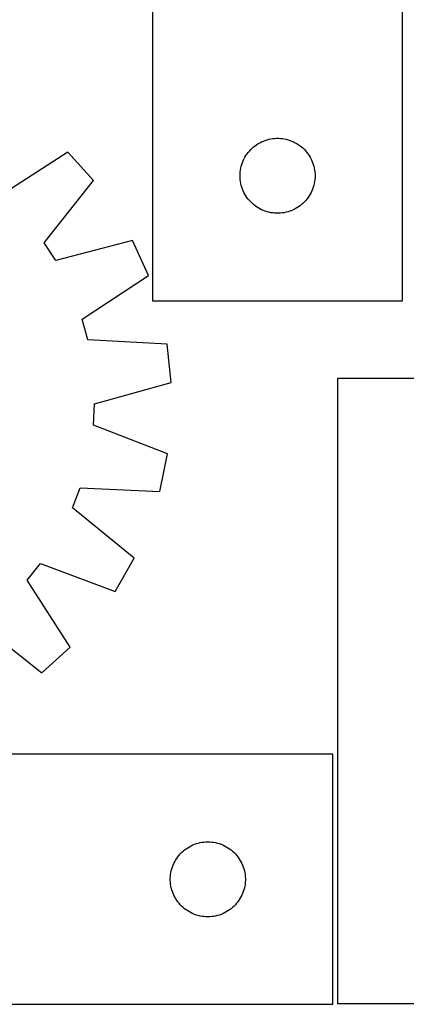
# Model space of a CAD drawing. Header units: millimetres. Extents: x 7 to 1493, y 7 to 2993.
# Tile 14 of 16: x 1035 to 1189, y 2110 to 2504. Entities that reach past the tile are written whole.
import ezdxf

# ---------------------------------------------------------------- set-up
doc = ezdxf.new("R2010")
doc.units = ezdxf.units.MM
doc.layers.add('CUT', color=7, linetype='CONTINUOUS', true_color=0x000000)

msp = doc.modelspace()

# ---------------------------------------------------------------- linework, layer by layer
at = {"layer": 'CUT'}
for p, q in [((1187.677791, 2391.906041), (1187.677791, 2641.906041)), ((1087.677791, 2566.906041), (1087.677791, 2391.906041)), ((1128.068893, 2453.424248), (1128.674577, 2453.90363)), ((1128.674577, 2453.90363), (1129.304135, 2454.351197)), ((1129.304135, 2454.351197), (1129.955899, 2454.765761)), ((1129.955899, 2454.765761), (1130.62814, 2455.146223)), ((1130.62814, 2455.146223), (1131.319075, 2455.491575)), ((1131.319075, 2455.491575), (1132.026873, 2455.800901)), ((1132.026873, 2455.800901), (1132.749655, 2456.07338)), ((1132.749655, 2456.07338), (1133.485506, 2456.30829)), ((1133.485506, 2456.30829), (1134.232475, 2456.505007)), ((1134.232475, 2456.505007), (1134.98858, 2456.663011)), ((1134.98858, 2456.663011), (1135.751816, 2456.781882)), ((1135.751816, 2456.781882), (1136.520159, 2456.861304)), ((1136.520159, 2456.861304), (1137.291572, 2456.901068)), ((1137.291572, 2456.901068), (1138.06401, 2456.901068)), ((1138.06401, 2456.901068), (1138.835423, 2456.861304)), ((1138.835423, 2456.861304), (1139.603766, 2456.781882)), ((1139.603766, 2456.781882), (1140.367002, 2456.663011)), ((1140.367002, 2456.663011), (1141.123107, 2456.505007)), ((1141.123107, 2456.505007), (1141.870075, 2456.30829)), ((1141.870075, 2456.30829), (1142.605927, 2456.07338)), ((1142.605927, 2456.07338), (1143.328709, 2455.800901)), ((1143.328709, 2455.800901), (1144.036507, 2455.491575)), ((1144.036507, 2455.491575), (1144.727442, 2455.146223)), ((1144.727442, 2455.146223), (1145.399683, 2454.765761)), ((1145.399683, 2454.765761), (1146.051447, 2454.351197)), ((1146.051447, 2454.351197), (1146.681005, 2453.90363)), ((1146.681005, 2453.90363), (1147.286689, 2453.424248)), ((1053.840195, 2451.388745), (1027.145916, 2434.172757)), ((1064.162458, 2439.979037), (1053.840195, 2451.388745)), ((1124.623512, 2449.294262), (1125.021158, 2449.956484)), ((1125.021158, 2449.956484), (1125.452366, 2450.597358)), ((1125.452366, 2450.597358), (1125.915994, 2451.215184)), ((1125.915994, 2451.215184), (1126.410812, 2451.808323)), ((1126.410812, 2451.808323), (1126.935508, 2452.375204)), ((1126.935508, 2452.375204), (1127.488691, 2452.914322)), ((1127.488691, 2452.914322), (1128.068893, 2453.424248)), ((1147.286689, 2453.424248), (1147.866891, 2452.914322)), ((1147.866891, 2452.914322), (1148.420074, 2452.375204)), ((1148.420074, 2452.375204), (1148.94477, 2451.808323)), ((1148.94477, 2451.808323), (1149.439588, 2451.215184)), ((1149.439588, 2451.215184), (1149.903216, 2450.597358)), ((1149.903216, 2450.597358), (1150.334424, 2449.956484)), ((1150.334424, 2449.956484), (1150.73207, 2449.294262)), ((1123.172375, 2445.726108), (1123.38826, 2446.467764)), ((1123.38826, 2446.467764), (1123.642039, 2447.197323)), ((1123.642039, 2447.197323), (1123.933037, 2447.91285)), ((1123.933037, 2447.91285), (1124.260485, 2448.612448)), ((1124.260485, 2448.612448), (1124.623512, 2449.294262)), ((1150.73207, 2449.294262), (1151.095097, 2448.612448)), ((1151.095097, 2448.612448), (1151.422545, 2447.91285)), ((1151.422545, 2447.91285), (1151.713543, 2447.197323)), ((1151.713543, 2447.197323), (1151.967322, 2446.467764)), ((1151.967322, 2446.467764), (1152.183207, 2445.726108)), ((1122.677791, 2441.906041), (1122.69768, 2442.678223)), ((1122.69768, 2441.13386), (1122.677791, 2441.906041)), ((1122.69768, 2442.678223), (1122.757293, 2443.448356)), ((1122.757293, 2443.448356), (1122.856473, 2444.2144)), ((1122.856473, 2444.2144), (1122.994956, 2444.974322)), ((1122.994956, 2444.974322), (1123.172375, 2445.726108)), ((1152.183207, 2445.726108), (1152.360626, 2444.974322)), ((1152.360626, 2444.974322), (1152.499109, 2444.2144)), ((1152.499109, 2444.2144), (1152.598289, 2443.448356)), ((1152.598289, 2443.448356), (1152.657902, 2442.678223)), ((1152.657902, 2442.678223), (1152.677791, 2441.906041)), ((1152.677791, 2441.906041), (1152.657902, 2441.13386)), ((1044.367634, 2415.13674), (1064.162458, 2439.979037)), ((1122.757293, 2440.363726), (1122.69768, 2441.13386)), ((1122.856473, 2439.597683), (1122.757293, 2440.363726)), ((1122.994956, 2438.83776), (1122.856473, 2439.597683)), ((1123.172375, 2438.085975), (1122.994956, 2438.83776)), ((1123.38826, 2437.344319), (1123.172375, 2438.085975)), ((1152.183207, 2438.085975), (1151.967322, 2437.344319)), ((1152.360626, 2438.83776), (1152.183207, 2438.085975)), ((1152.499109, 2439.597683), (1152.360626, 2438.83776)), ((1152.598289, 2440.363726), (1152.499109, 2439.597683)), ((1152.657902, 2441.13386), (1152.598289, 2440.363726)), ((1123.642039, 2436.61476), (1123.38826, 2437.344319)), ((1123.933037, 2435.899233), (1123.642039, 2436.61476)), ((1124.260485, 2435.199635), (1123.933037, 2435.899233)), ((1124.623512, 2434.51782), (1124.260485, 2435.199635)), ((1125.021158, 2433.855599), (1124.623512, 2434.51782)), ((1150.73207, 2434.51782), (1150.334424, 2433.855599)), ((1151.095097, 2435.199635), (1150.73207, 2434.51782)), ((1151.422545, 2435.899233), (1151.095097, 2435.199635)), ((1151.713543, 2436.61476), (1151.422545, 2435.899233)), ((1151.967322, 2437.344319), (1151.713543, 2436.61476)), ((1125.452366, 2433.214725), (1125.021158, 2433.855599)), ((1125.915994, 2432.596899), (1125.452366, 2433.214725)), ((1126.410812, 2432.00376), (1125.915994, 2432.596899)), ((1126.935508, 2431.436879), (1126.410812, 2432.00376)), ((1127.488691, 2430.897761), (1126.935508, 2431.436879)), ((1128.068893, 2430.387835), (1127.488691, 2430.897761)), ((1128.674577, 2429.908453), (1128.068893, 2430.387835)), ((1147.286689, 2430.387835), (1146.681005, 2429.908453)), ((1147.866891, 2430.897761), (1147.286689, 2430.387835)), ((1148.420074, 2431.436879), (1147.866891, 2430.897761)), ((1148.94477, 2432.00376), (1148.420074, 2431.436879)), ((1149.439588, 2432.596899), (1148.94477, 2432.00376)), ((1149.903216, 2433.214725), (1149.439588, 2432.596899)), ((1150.334424, 2433.855599), (1149.903216, 2433.214725)), ((1129.304135, 2429.460886), (1128.674577, 2429.908453)), ((1129.955899, 2429.046322), (1129.304135, 2429.460886)), ((1130.62814, 2428.665859), (1129.955899, 2429.046322)), ((1131.319075, 2428.320507), (1130.62814, 2428.665859)), ((1132.026873, 2428.011182), (1131.319075, 2428.320507)), ((1132.749655, 2427.738703), (1132.026873, 2428.011182)), ((1133.485506, 2427.503793), (1132.749655, 2427.738703)), ((1134.232475, 2427.307076), (1133.485506, 2427.503793)), ((1134.98858, 2427.149072), (1134.232475, 2427.307076)), ((1135.751816, 2427.030201), (1134.98858, 2427.149072)), ((1136.520159, 2426.950779), (1135.751816, 2427.030201)), ((1137.291572, 2426.911014), (1136.520159, 2426.950779)), ((1138.06401, 2426.911014), (1137.291572, 2426.911014)), ((1138.835423, 2426.950779), (1138.06401, 2426.911014)), ((1139.603766, 2427.030201), (1138.835423, 2426.950779)), ((1140.367002, 2427.149072), (1139.603766, 2427.030201)), ((1141.123107, 2427.307076), (1140.367002, 2427.149072)), ((1141.870075, 2427.503793), (1141.123107, 2427.307076)), ((1142.605927, 2427.738703), (1141.870075, 2427.503793)), ((1143.328709, 2428.011182), (1142.605927, 2427.738703)), ((1144.036507, 2428.320507), (1143.328709, 2428.011182)), ((1144.727442, 2428.665859), (1144.036507, 2428.320507)), ((1145.399683, 2429.046322), (1144.727442, 2428.665859)), ((1146.051447, 2429.460886), (1145.399683, 2429.046322)), ((1146.681005, 2429.908453), (1146.051447, 2429.460886)), ((1049.054533, 2407.956744), (1044.367634, 2415.13674)), ((1079.762334, 2416.081135), (1049.054533, 2407.956744)), ((1086.053595, 2402.040103), (1079.762334, 2416.081135)), ((1059.550907, 2384.530612), (1086.053595, 2402.040103)), ((1087.677791, 2391.906041), (1187.677791, 2391.906041)), ((1061.789672, 2376.253698), (1059.550907, 2384.530612)), ((1093.505101, 2374.491221), (1061.789672, 2376.253698)), ((1095.149528, 2359.1933), (1093.505101, 2374.491221)), ((1261.665574, 2360.75418), (1161.665574, 2360.75418)), ((1161.665574, 2360.75418), (1161.665574, 2110.75418)), ((1064.533244, 2350.730565), (1095.149528, 2359.1933)), ((1064.104729, 2342.166936), (1064.533244, 2350.730565)), ((1093.723259, 2330.690114), (1064.104729, 2342.166936)), ((1090.559885, 2315.63277), (1093.723259, 2330.690114)), ((1055.77309, 2309.033107), (1058.826939, 2317.045184)), ((1058.826939, 2317.045184), (1090.559885, 2315.63277)), ((1080.395453, 2288.965372), (1055.77309, 2309.033107)), ((1072.73393, 2275.622523), (1080.395453, 2288.965372)), ((1037.610314, 2280.095581), (1042.990565, 2286.771827)), ((1042.990565, 2286.771827), (1072.73393, 2275.622523)), ((1054.826302, 2253.401302), (1037.610314, 2280.095581)), ((1018.574297, 2262.873863), (1043.416594, 2243.079039)), ((1043.416594, 2243.079039), (1054.826302, 2253.401302)), ((1159.807333, 2210.489769), (909.807333, 2210.489769)), ((1159.807333, 2110.489769), (1159.807333, 2210.489769)), ((1103.100926, 2173.907075), (1103.800524, 2174.234523)), ((1103.800524, 2174.234523), (1104.516052, 2174.525521)), ((1104.516052, 2174.525521), (1105.24561, 2174.7793)), ((1105.24561, 2174.7793), (1105.987266, 2174.995185)), ((1105.987266, 2174.995185), (1106.739052, 2175.172604)), ((1106.739052, 2175.172604), (1107.498974, 2175.311087)), ((1107.498974, 2175.311087), (1108.265018, 2175.410267)), ((1108.265018, 2175.410267), (1109.035152, 2175.46988)), ((1109.035152, 2175.46988), (1109.807333, 2175.489769)), ((1109.807333, 2175.489769), (1110.579514, 2175.46988)), ((1110.579514, 2175.46988), (1111.349648, 2175.410267)), ((1111.349648, 2175.410267), (1112.115691, 2175.311087)), ((1112.115691, 2175.311087), (1112.875614, 2175.172604)), ((1112.875614, 2175.172604), (1113.6274, 2174.995185)), ((1113.6274, 2174.995185), (1114.369055, 2174.7793)), ((1114.369055, 2174.7793), (1115.098614, 2174.525521)), ((1115.098614, 2174.525521), (1115.814141, 2174.234523)), ((1115.814141, 2174.234523), (1116.51374, 2173.907075)), ((1098.289126, 2170.098667), (1098.799052, 2170.678869)), ((1098.799052, 2170.678869), (1099.338171, 2171.232052)), ((1099.338171, 2171.232052), (1099.905051, 2171.756748)), ((1099.905051, 2171.756748), (1100.498191, 2172.251566)), ((1100.498191, 2172.251566), (1101.116016, 2172.715194)), ((1101.116016, 2172.715194), (1101.75689, 2173.146402)), ((1101.75689, 2173.146402), (1102.419112, 2173.544048)), ((1102.419112, 2173.544048), (1103.100926, 2173.907075)), ((1116.51374, 2173.907075), (1117.195554, 2173.544048)), ((1117.195554, 2173.544048), (1117.857776, 2173.146402)), ((1117.857776, 2173.146402), (1118.498649, 2172.715194)), ((1118.498649, 2172.715194), (1119.116475, 2172.251566)), ((1119.116475, 2172.251566), (1119.709615, 2171.756748)), ((1119.709615, 2171.756748), (1120.276495, 2171.232052)), ((1120.276495, 2171.232052), (1120.815613, 2170.678869)), ((1120.815613, 2170.678869), (1121.32554, 2170.098667)), ((1095.912473, 2166.140687), (1096.221799, 2166.848485)), ((1096.221799, 2166.848485), (1096.567151, 2167.53942)), ((1096.567151, 2167.53942), (1096.947613, 2168.211661)), ((1096.947613, 2168.211661), (1097.362178, 2168.863425)), ((1097.362178, 2168.863425), (1097.809744, 2169.492983)), ((1097.809744, 2169.492983), (1098.289126, 2170.098667)), ((1121.32554, 2170.098667), (1121.804922, 2169.492983)), ((1121.804922, 2169.492983), (1122.252488, 2168.863425)), ((1122.252488, 2168.863425), (1122.667052, 2168.211661)), ((1122.667052, 2168.211661), (1123.047515, 2167.53942)), ((1123.047515, 2167.53942), (1123.392867, 2166.848485)), ((1123.392867, 2166.848485), (1123.702192, 2166.140687)), ((1094.85207, 2161.647401), (1094.931493, 2162.415744)), ((1094.931493, 2162.415744), (1095.050364, 2163.17898)), ((1095.050364, 2163.17898), (1095.208367, 2163.935085)), ((1095.208367, 2163.935085), (1095.405085, 2164.682053)), ((1095.405085, 2164.682053), (1095.639994, 2165.417905)), ((1095.639994, 2165.417905), (1095.912473, 2166.140687)), ((1123.702192, 2166.140687), (1123.974671, 2165.417905)), ((1123.974671, 2165.417905), (1124.209581, 2164.682053)), ((1124.209581, 2164.682053), (1124.406298, 2163.935085)), ((1124.406298, 2163.935085), (1124.564302, 2163.17898)), ((1124.564302, 2163.17898), (1124.683173, 2162.415744)), ((1124.683173, 2162.415744), (1124.762596, 2161.647401)), ((1094.812306, 2160.875988), (1094.85207, 2161.647401)), ((1094.812306, 2160.10355), (1094.812306, 2160.875988)), ((1094.85207, 2159.332137), (1094.812306, 2160.10355)), ((1094.931493, 2158.563794), (1094.85207, 2159.332137)), ((1095.050364, 2157.800558), (1094.931493, 2158.563794)), ((1124.683173, 2158.563794), (1124.564302, 2157.800558)), ((1124.762596, 2159.332137), (1124.683173, 2158.563794)), ((1124.762596, 2161.647401), (1124.80236, 2160.875988)), ((1124.80236, 2160.10355), (1124.762596, 2159.332137)), ((1124.80236, 2160.875988), (1124.80236, 2160.10355)), ((1095.208367, 2157.044453), (1095.050364, 2157.800558)), ((1095.405085, 2156.297484), (1095.208367, 2157.044453)), ((1095.639994, 2155.561633), (1095.405085, 2156.297484)), ((1095.912473, 2154.838851), (1095.639994, 2155.561633)), ((1096.221799, 2154.131053), (1095.912473, 2154.838851)), ((1123.702192, 2154.838851), (1123.392867, 2154.131053)), ((1123.974671, 2155.561633), (1123.702192, 2154.838851)), ((1124.209581, 2156.297484), (1123.974671, 2155.561633)), ((1124.406298, 2157.044453), (1124.209581, 2156.297484)), ((1124.564302, 2157.800558), (1124.406298, 2157.044453)), ((1096.567151, 2153.440118), (1096.221799, 2154.131053)), ((1096.947613, 2152.767877), (1096.567151, 2153.440118)), ((1097.362178, 2152.116113), (1096.947613, 2152.767877)), ((1097.809744, 2151.486555), (1097.362178, 2152.116113)), ((1098.289126, 2150.880871), (1097.809744, 2151.486555)), ((1098.799052, 2150.300669), (1098.289126, 2150.880871)), ((1121.32554, 2150.880871), (1120.815613, 2150.300669)), ((1121.804922, 2151.486555), (1121.32554, 2150.880871)), ((1122.252488, 2152.116113), (1121.804922, 2151.486555)), ((1122.667052, 2152.767877), (1122.252488, 2152.116113)), ((1123.047515, 2153.440118), (1122.667052, 2152.767877)), ((1123.392867, 2154.131053), (1123.047515, 2153.440118)), ((1099.338171, 2149.747486), (1098.799052, 2150.300669)), ((1099.905051, 2149.22279), (1099.338171, 2149.747486)), ((1100.498191, 2148.727972), (1099.905051, 2149.22279)), ((1101.116016, 2148.264344), (1100.498191, 2148.727972)), ((1101.75689, 2147.833136), (1101.116016, 2148.264344)), ((1102.419112, 2147.43549), (1101.75689, 2147.833136)), ((1103.100926, 2147.072463), (1102.419112, 2147.43549)), ((1103.800524, 2146.745015), (1103.100926, 2147.072463)), ((1104.516052, 2146.454017), (1103.800524, 2146.745015)), ((1115.814141, 2146.745015), (1115.098614, 2146.454017)), ((1116.51374, 2147.072463), (1115.814141, 2146.745015)), ((1117.195554, 2147.43549), (1116.51374, 2147.072463)), ((1117.857776, 2147.833136), (1117.195554, 2147.43549)), ((1118.498649, 2148.264344), (1117.857776, 2147.833136)), ((1119.116475, 2148.727972), (1118.498649, 2148.264344)), ((1119.709615, 2149.22279), (1119.116475, 2148.727972)), ((1120.276495, 2149.747486), (1119.709615, 2149.22279)), ((1120.815613, 2150.300669), (1120.276495, 2149.747486)), ((1105.24561, 2146.200238), (1104.516052, 2146.454017)), ((1105.987266, 2145.984353), (1105.24561, 2146.200238)), ((1106.739052, 2145.806934), (1105.987266, 2145.984353)), ((1107.498974, 2145.668451), (1106.739052, 2145.806934)), ((1108.265018, 2145.569271), (1107.498974, 2145.668451)), ((1109.035152, 2145.509658), (1108.265018, 2145.569271)), ((1109.807333, 2145.489769), (1109.035152, 2145.509658)), ((1110.579514, 2145.509658), (1109.807333, 2145.489769)), ((1111.349648, 2145.569271), (1110.579514, 2145.509658)), ((1112.115691, 2145.668451), (1111.349648, 2145.569271)), ((1112.875614, 2145.806934), (1112.115691, 2145.668451)), ((1113.6274, 2145.984353), (1112.875614, 2145.806934)), ((1114.369055, 2146.200238), (1113.6274, 2145.984353)), ((1115.098614, 2146.454017), (1114.369055, 2146.200238)), ((984.807333, 2110.489769), (1159.807333, 2110.489769)), ((1161.665574, 2110.75418), (1461.665574, 2110.75418))]:
    msp.add_line(p, q, dxfattribs=at)

doc.saveas('drawing.dxf')
